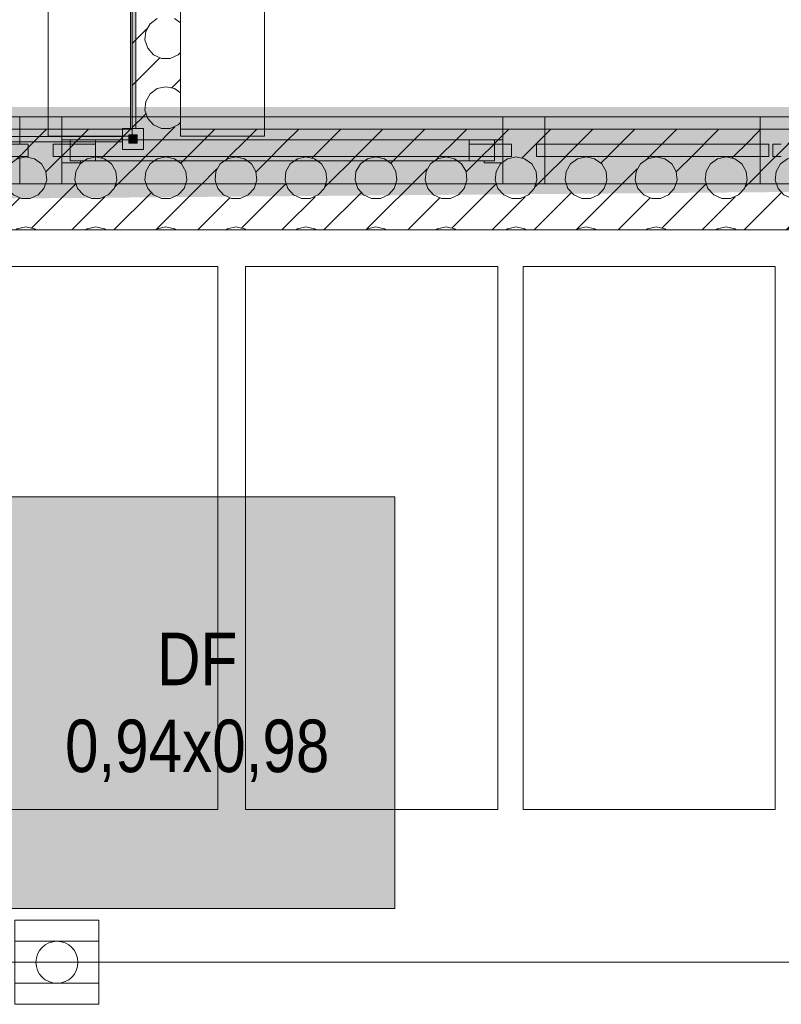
# Model space of a CAD drawing. Header units: metres. Extents: x -80 to 1923, y -189 to 69.
# Tile 138 of 256: x 951.14 to 952.95, y 18.25 to 20.59. Entities that reach past the tile are written whole.
import ezdxf

# ---------------------------------------------------------------- set-up
doc = ezdxf.new("R2010")
doc.units = ezdxf.units.M
doc.header["$MEASUREMENT"] = 0
doc.linetypes.add('Wipeout_Contour', pattern=[1, 0, -1])
for name, color, linetype in [('10 Fassade', 7, 'Continuous'), ('70 Entwässerung_Schmutzwasser', 7, 'Continuous'), ('Abbruch_00 Linien_Kreise_Splines', 7, 'Continuous'), ('Abbruch_00 Schraffuren', 7, 'Continuous'), ('Neubau_00 Schraffuren', 7, 'Continuous'), ('Neubau_10 Wand innen', 7, 'Continuous'), ('Neubau_30 Dachfenster', 7, 'Continuous'), ('Neubau_50 Möblierung', 7, 'Continuous'), ('Neubau_70 Entwässerung_Schmutzwasser', 7, 'Continuous')]:
    doc.layers.add(name, color=color, linetype=linetype)
doc.styles.add('ERSTELLTER_STIL_2', font='ARIALN.TTF')
doc.linetypes.add('Abbruch 1', pattern='A,0,[1,995_ARC_250 PAU_GR+SC_2607011.Shx,S=0.001984,R=0,X=0,Y=0],-0.25,0', length=0.25)

# ---------------------------------------------------------------- blocks, each defined once
blk = doc.blocks.new('WC-Trennwand - freistehend - GSDE[8]_1', base_point=(949.6556, 20.3089))
at = {"layer": 'Neubau_50 Möblierung', "linetype": 'Continuous', "lineweight": 0, "true_color": 0xffffff}
for points in [[(951.4151, 20.3339), (951.4151, 21.3189), (951.4021, 21.3189), (951.4021, 20.3339)], [(951.3836, 20.2839), (951.4336, 20.2839), (951.4336, 20.3339), (951.3836, 20.3339)], [(951.3986, 20.2989), (951.4186, 20.2989), (951.4186, 20.3189), (951.3986, 20.3189)], [(949.6806, 20.3024), (951.3836, 20.3024), (951.3836, 20.3154), (949.6806, 20.3154)]]:
    blk.add_hatch(color=7, dxfattribs=at).paths.add_polyline_path(points)
at = {"layer": 'Neubau_50 Möblierung', "color": 8, "linetype": 'Continuous', "lineweight": 18, "flags": 128}
for points in [[(951.4151, 20.3339), (951.4151, 21.3189), (951.4021, 21.3189), (951.4021, 20.3339)], [(951.3836, 20.2839), (951.3836, 20.3339), (951.4336, 20.3339), (951.4336, 20.2839)], [(951.3986, 20.2989), (951.3986, 20.3189), (951.4186, 20.3189), (951.4186, 20.2989)], [(949.6806, 20.3024), (951.3836, 20.3024), (951.3836, 20.3154), (949.6806, 20.3154)]]:
    blk.add_lwpolyline(points, close=True, dxfattribs=at)
blk = doc.blocks.new('Bodenablauf 27[48]_1', base_point=(951.2274, 18.3499))
at = {"layer": 'Neubau_50 Möblierung', "color": 8, "linetype": 'Continuous', "lineweight": 18}
for p, q in [((951.1274, 18.2499), (951.1274, 18.4499)), ((951.1274, 18.4499), (951.3274, 18.4499)), ((951.3274, 18.4499), (951.3274, 18.2499)), ((951.3274, 18.3999), (951.1274, 18.3999)), ((951.1274, 18.3499), (951.3274, 18.3499)), ((951.3274, 18.2999), (951.1274, 18.2999)), ((951.3274, 18.2499), (951.1274, 18.2499))]:
    blk.add_line(p, q, dxfattribs=at)
blk = doc.blocks.new('*X704', base_point=(929.77, 0))
at = {"layer": 'Neubau_10 Wand innen', "color": 8, "linetype": 'Continuous', "lineweight": 9}
for p, q in [((951.4495, 20.5835), (951.4391, 20.5655)), ((951.4663, 20.5957), (951.4495, 20.5835)), ((951.5213, 20.5853), (951.507, 20.5957)), ((951.4063, 20.5363), (951.4416, 20.5715)), ((951.4391, 20.5655), (951.4369, 20.5448)), ((951.4369, 20.5448), (951.4434, 20.525)), ((951.4434, 20.525), (951.4573, 20.5095)), ((951.4573, 20.5095), (951.4763, 20.5011)), ((951.4971, 20.5011), (951.5161, 20.5095)), ((951.5161, 20.5095), (951.5213, 20.5153)), ((951.4063, 20.4363), (951.47, 20.5)), ((951.47, 20.5), (951.4722, 20.5022)), ((951.4763, 20.5011), (951.4971, 20.5011)), ((951.4867, 20.4333), (951.4663, 20.429)), ((951.507, 20.429), (951.4867, 20.4333)), ((951.5012, 20.4312), (951.5213, 20.4513)), ((951.4495, 20.4168), (951.4391, 20.3988)), ((951.4663, 20.429), (951.4495, 20.4168)), ((951.5213, 20.4187), (951.507, 20.429)), ((951.4391, 20.3988), (951.4369, 20.3781)), ((951.4063, 20.3363), (951.4388, 20.3688)), ((951.4369, 20.3781), (951.4434, 20.3583)), ((951.4434, 20.3583), (951.4573, 20.3429)), ((951.4573, 20.3429), (951.4763, 20.3344)), ((951.4971, 20.3344), (951.5161, 20.3429)), ((951.5161, 20.3429), (951.5213, 20.3487)), ((951.4763, 20.3344), (951.4971, 20.3344)), ((951.5028, 20.3328), (951.5082, 20.3382))]:
    blk.add_line(p, q, dxfattribs=at)
blk = doc.blocks.new('*X705', base_point=(929.77, 0))
at = {"layer": 'Neubau_10 Wand innen', "color": 8, "linetype": 'Continuous', "lineweight": 9}
for p, q in [((950.5013, 20.3313), (950.5028, 20.3328)), ((950.522, 20.252), (950.6028, 20.3328)), ((950.6318, 20.2618), (950.7028, 20.3328)), ((950.77, 20.3), (950.8028, 20.3328)), ((950.8345, 20.2645), (950.9028, 20.3328)), ((950.8651, 20.1951), (951.0028, 20.3328)), ((951.022, 20.252), (951.1028, 20.3328)), ((951.1318, 20.2618), (951.2028, 20.3328)), ((951.27, 20.3), (951.3028, 20.3328)), ((951.3345, 20.2645), (951.4028, 20.3328)), ((951.3651, 20.1951), (951.5028, 20.3328)), ((951.522, 20.252), (951.6028, 20.3328)), ((951.6318, 20.2618), (951.7028, 20.3328)), ((951.77, 20.3), (951.8028, 20.3328)), ((951.8345, 20.2645), (951.9028, 20.3328)), ((951.8651, 20.1951), (952.0028, 20.3328)), ((952.022, 20.252), (952.1028, 20.3328)), ((952.1318, 20.2618), (952.2028, 20.3328)), ((952.27, 20.3), (952.3028, 20.3328)), ((952.3345, 20.2645), (952.4028, 20.3328)), ((952.3651, 20.1951), (952.5028, 20.3328)), ((952.522, 20.252), (952.6028, 20.3328)), ((952.6318, 20.2618), (952.7028, 20.3328)), ((952.77, 20.3), (952.8028, 20.3328)), ((952.8345, 20.2645), (952.9028, 20.3328)), ((952.8651, 20.1951), (953.0028, 20.3328)), ((953.022, 20.252), (953.1028, 20.3328)), ((953.1318, 20.2618), (953.2028, 20.3328)), ((953.27, 20.3), (953.3028, 20.3328)), ((950.7012, 20.2312), (950.77, 20.3)), ((951.2012, 20.2312), (951.27, 20.3)), ((951.7012, 20.2312), (951.77, 20.3)), ((952.2012, 20.2312), (952.27, 20.3)), ((952.7012, 20.2312), (952.77, 20.3)), ((953.2012, 20.2312), (953.27, 20.3)), ((953.3345, 20.2645), (953.3749, 20.3049)), ((950.507, 20.2623), (950.5013, 20.2636)), ((950.5238, 20.2501), (950.507, 20.2623)), ((950.5342, 20.2321), (950.5238, 20.2501)), ((950.6162, 20.2501), (950.6058, 20.2321)), ((950.633, 20.2623), (950.6162, 20.2501)), ((950.6533, 20.2667), (950.633, 20.2623)), ((950.6737, 20.2623), (950.6533, 20.2667)), ((950.6905, 20.2501), (950.6737, 20.2623)), ((950.7009, 20.2321), (950.6905, 20.2501)), ((950.7828, 20.2501), (950.7724, 20.2321)), ((950.7997, 20.2623), (950.7828, 20.2501)), ((950.82, 20.2667), (950.7997, 20.2623)), ((950.8403, 20.2623), (950.82, 20.2667)), ((950.8572, 20.2501), (950.8403, 20.2623)), ((950.8676, 20.2321), (950.8572, 20.2501)), ((950.9495, 20.2501), (950.9391, 20.2321)), ((950.9663, 20.2623), (950.9495, 20.2501)), ((950.9867, 20.2667), (950.9663, 20.2623)), ((951.007, 20.2623), (950.9867, 20.2667)), ((951.0238, 20.2501), (951.007, 20.2623)), ((951.0342, 20.2321), (951.0238, 20.2501)), ((951.1162, 20.2501), (951.1058, 20.2321)), ((951.133, 20.2623), (951.1162, 20.2501)), ((951.1533, 20.2667), (951.133, 20.2623)), ((951.1737, 20.2623), (951.1533, 20.2667)), ((951.1905, 20.2501), (951.1737, 20.2623)), ((951.2009, 20.2321), (951.1905, 20.2501)), ((951.2828, 20.2501), (951.2724, 20.2321)), ((951.2997, 20.2623), (951.2828, 20.2501)), ((951.32, 20.2667), (951.2997, 20.2623)), ((951.3403, 20.2623), (951.32, 20.2667)), ((951.3572, 20.2501), (951.3403, 20.2623)), ((951.3676, 20.2321), (951.3572, 20.2501)), ((951.4495, 20.2501), (951.4391, 20.2321)), ((951.4663, 20.2623), (951.4495, 20.2501)), ((951.4867, 20.2667), (951.4663, 20.2623)), ((951.507, 20.2623), (951.4867, 20.2667)), ((951.5238, 20.2501), (951.507, 20.2623)), ((951.5342, 20.2321), (951.5238, 20.2501)), ((951.6162, 20.2501), (951.6058, 20.2321)), ((951.633, 20.2623), (951.6162, 20.2501)), ((951.6533, 20.2667), (951.633, 20.2623)), ((951.6737, 20.2623), (951.6533, 20.2667)), ((951.6905, 20.2501), (951.6737, 20.2623)), ((951.7009, 20.2321), (951.6905, 20.2501)), ((951.7828, 20.2501), (951.7724, 20.2321)), ((951.7997, 20.2623), (951.7828, 20.2501)), ((951.82, 20.2667), (951.7997, 20.2623)), ((951.8403, 20.2623), (951.82, 20.2667)), ((951.8572, 20.2501), (951.8403, 20.2623)), ((951.8676, 20.2321), (951.8572, 20.2501)), ((951.9495, 20.2501), (951.9391, 20.2321)), ((951.9663, 20.2623), (951.9495, 20.2501)), ((951.9867, 20.2667), (951.9663, 20.2623)), ((952.007, 20.2623), (951.9867, 20.2667)), ((952.0238, 20.2501), (952.007, 20.2623)), ((952.0342, 20.2321), (952.0238, 20.2501)), ((952.1162, 20.2501), (952.1058, 20.2321)), ((952.133, 20.2623), (952.1162, 20.2501)), ((952.1533, 20.2667), (952.133, 20.2623)), ((952.1737, 20.2623), (952.1533, 20.2667)), ((952.1905, 20.2501), (952.1737, 20.2623)), ((952.2009, 20.2321), (952.1905, 20.2501)), ((952.2828, 20.2501), (952.2724, 20.2321)), ((952.2997, 20.2623), (952.2828, 20.2501)), ((952.32, 20.2667), (952.2997, 20.2623)), ((952.3403, 20.2623), (952.32, 20.2667)), ((952.3572, 20.2501), (952.3403, 20.2623)), ((952.3676, 20.2321), (952.3572, 20.2501)), ((952.4495, 20.2501), (952.4391, 20.2321)), ((952.4663, 20.2623), (952.4495, 20.2501)), ((952.4867, 20.2667), (952.4663, 20.2623)), ((952.507, 20.2623), (952.4867, 20.2667)), ((952.5238, 20.2501), (952.507, 20.2623)), ((952.5342, 20.2321), (952.5238, 20.2501)), ((952.6162, 20.2501), (952.6058, 20.2321)), ((952.633, 20.2623), (952.6162, 20.2501)), ((952.6533, 20.2667), (952.633, 20.2623)), ((952.6737, 20.2623), (952.6533, 20.2667)), ((952.6905, 20.2501), (952.6737, 20.2623)), ((952.7009, 20.2321), (952.6905, 20.2501)), ((952.7828, 20.2501), (952.7724, 20.2321)), ((952.7997, 20.2623), (952.7828, 20.2501)), ((952.82, 20.2667), (952.7997, 20.2623)), ((952.8403, 20.2623), (952.82, 20.2667)), ((952.8572, 20.2501), (952.8403, 20.2623)), ((952.8676, 20.2321), (952.8572, 20.2501)), ((952.9495, 20.2501), (952.9391, 20.2321)), ((952.9663, 20.2623), (952.9495, 20.2501)), ((952.9867, 20.2667), (952.9663, 20.2623)), ((953.007, 20.2623), (952.9867, 20.2667)), ((953.0238, 20.2501), (953.007, 20.2623)), ((953.0342, 20.2321), (953.0238, 20.2501)), ((953.1162, 20.2501), (953.1058, 20.2321)), ((953.133, 20.2623), (953.1162, 20.2501)), ((953.1533, 20.2667), (953.133, 20.2623)), ((953.1737, 20.2623), (953.1533, 20.2667)), ((953.1905, 20.2501), (953.1737, 20.2623)), ((953.2009, 20.2321), (953.1905, 20.2501)), ((953.2828, 20.2501), (953.2724, 20.2321)), ((953.2997, 20.2623), (953.2828, 20.2501)), ((953.32, 20.2667), (953.2997, 20.2623)), ((953.3403, 20.2623), (953.32, 20.2667)), ((953.3572, 20.2501), (953.3403, 20.2623)), ((953.3676, 20.2321), (953.3572, 20.2501)), ((950.5013, 20.1313), (950.6082, 20.2382)), ((950.5364, 20.2114), (950.5342, 20.2321)), ((950.6058, 20.2321), (950.6036, 20.2114)), ((950.7031, 20.2114), (950.7009, 20.2321)), ((950.7724, 20.2321), (950.7703, 20.2114)), ((950.8697, 20.2114), (950.8676, 20.2321)), ((950.9391, 20.2321), (950.9369, 20.2114)), ((950.9651, 20.0951), (951.1082, 20.2382)), ((951.0364, 20.2114), (951.0342, 20.2321)), ((951.1058, 20.2321), (951.1036, 20.2114)), ((951.2031, 20.2114), (951.2009, 20.2321)), ((951.2724, 20.2321), (951.2703, 20.2114)), ((951.3697, 20.2114), (951.3676, 20.2321)), ((951.4391, 20.2321), (951.4369, 20.2114)), ((951.4651, 20.0951), (951.6082, 20.2382)), ((951.5364, 20.2114), (951.5342, 20.2321)), ((951.6058, 20.2321), (951.6036, 20.2114)), ((951.7031, 20.2114), (951.7009, 20.2321)), ((951.7724, 20.2321), (951.7703, 20.2114)), ((951.8697, 20.2114), (951.8676, 20.2321)), ((951.9391, 20.2321), (951.9369, 20.2114)), ((951.9651, 20.0951), (952.1082, 20.2382)), ((952.0364, 20.2114), (952.0342, 20.2321)), ((952.1058, 20.2321), (952.1036, 20.2114)), ((952.2031, 20.2114), (952.2009, 20.2321)), ((952.2724, 20.2321), (952.2703, 20.2114)), ((952.3697, 20.2114), (952.3676, 20.2321)), ((952.4391, 20.2321), (952.4369, 20.2114)), ((952.4651, 20.0951), (952.6082, 20.2382)), ((952.5364, 20.2114), (952.5342, 20.2321)), ((952.6058, 20.2321), (952.6036, 20.2114)), ((952.7031, 20.2114), (952.7009, 20.2321)), ((952.7724, 20.2321), (952.7703, 20.2114)), ((952.8697, 20.2114), (952.8676, 20.2321)), ((952.9391, 20.2321), (952.9369, 20.2114)), ((952.9651, 20.0951), (953.1082, 20.2382)), ((953.0364, 20.2114), (953.0342, 20.2321)), ((953.1058, 20.2321), (953.1036, 20.2114)), ((953.2031, 20.2114), (953.2009, 20.2321)), ((953.2724, 20.2321), (953.2703, 20.2114)), ((953.3697, 20.2114), (953.3676, 20.2321)), ((950.53, 20.1917), (950.5364, 20.2114)), ((950.6036, 20.2114), (950.61, 20.1917)), ((950.6678, 20.0978), (950.77, 20.2)), ((950.6966, 20.1917), (950.7031, 20.2114)), ((950.77, 20.2), (950.7722, 20.2022)), ((950.7703, 20.2114), (950.7767, 20.1917)), ((950.8633, 20.1917), (950.8697, 20.2114)), ((950.9369, 20.2114), (950.9434, 20.1917)), ((951.03, 20.1917), (951.0364, 20.2114)), ((951.1036, 20.2114), (951.11, 20.1917)), ((951.1678, 20.0978), (951.27, 20.2)), ((951.1966, 20.1917), (951.2031, 20.2114)), ((951.27, 20.2), (951.2722, 20.2022)), ((951.2703, 20.2114), (951.2767, 20.1917)), ((951.3633, 20.1917), (951.3697, 20.2114)), ((951.4369, 20.2114), (951.4434, 20.1917)), ((951.53, 20.1917), (951.5364, 20.2114)), ((951.6036, 20.2114), (951.61, 20.1917)), ((951.6678, 20.0978), (951.77, 20.2)), ((951.6966, 20.1917), (951.7031, 20.2114)), ((951.77, 20.2), (951.7722, 20.2022)), ((951.7703, 20.2114), (951.7767, 20.1917)), ((951.8633, 20.1917), (951.8697, 20.2114)), ((951.9369, 20.2114), (951.9434, 20.1917)), ((952.03, 20.1917), (952.0364, 20.2114)), ((952.1036, 20.2114), (952.11, 20.1917)), ((952.1678, 20.0978), (952.27, 20.2)), ((952.1966, 20.1917), (952.2031, 20.2114)), ((952.27, 20.2), (952.2722, 20.2022)), ((952.2703, 20.2114), (952.2767, 20.1917)), ((952.3633, 20.1917), (952.3697, 20.2114)), ((952.4369, 20.2114), (952.4434, 20.1917)), ((952.53, 20.1917), (952.5364, 20.2114)), ((952.6036, 20.2114), (952.61, 20.1917)), ((952.6678, 20.0978), (952.77, 20.2)), ((952.6966, 20.1917), (952.7031, 20.2114)), ((952.77, 20.2), (952.7722, 20.2022)), ((952.7703, 20.2114), (952.7767, 20.1917)), ((952.8633, 20.1917), (952.8697, 20.2114)), ((952.9369, 20.2114), (952.9434, 20.1917)), ((953.03, 20.1917), (953.0364, 20.2114)), ((953.1036, 20.2114), (953.11, 20.1917)), ((953.1678, 20.0978), (953.27, 20.2)), ((953.1966, 20.1917), (953.2031, 20.2114)), ((953.27, 20.2), (953.2722, 20.2022)), ((953.2703, 20.2114), (953.2767, 20.1917)), ((953.3633, 20.1917), (953.3697, 20.2114)), ((953.3651, 20.1951), (953.3749, 20.2049)), ((950.5013, 20.1696), (950.5161, 20.1762)), ((950.5161, 20.1762), (950.53, 20.1917)), ((950.61, 20.1917), (950.6239, 20.1762)), ((950.6239, 20.1762), (950.6429, 20.1678)), ((950.6637, 20.1678), (950.6827, 20.1762)), ((950.6827, 20.1762), (950.6966, 20.1917)), ((950.7767, 20.1917), (950.7906, 20.1762)), ((950.7906, 20.1762), (950.8096, 20.1678)), ((950.8304, 20.1678), (950.8494, 20.1762)), ((950.8494, 20.1762), (950.8633, 20.1917)), ((950.8628, 20.0928), (950.9513, 20.1813)), ((950.9434, 20.1917), (950.9573, 20.1762)), ((950.9573, 20.1762), (950.9763, 20.1678)), ((950.9971, 20.1678), (951.0161, 20.1762)), ((951.0161, 20.1762), (951.03, 20.1917)), ((951.11, 20.1917), (951.1239, 20.1762)), ((951.1239, 20.1762), (951.1429, 20.1678)), ((951.1637, 20.1678), (951.1827, 20.1762)), ((951.1827, 20.1762), (951.1966, 20.1917)), ((951.2767, 20.1917), (951.2906, 20.1762)), ((951.2906, 20.1762), (951.3096, 20.1678)), ((951.3304, 20.1678), (951.3494, 20.1762)), ((951.3494, 20.1762), (951.3633, 20.1917)), ((951.3628, 20.0928), (951.4513, 20.1813)), ((951.4434, 20.1917), (951.4573, 20.1762)), ((951.4573, 20.1762), (951.4763, 20.1678)), ((951.4971, 20.1678), (951.5161, 20.1762)), ((951.5161, 20.1762), (951.53, 20.1917)), ((951.61, 20.1917), (951.6239, 20.1762)), ((951.6239, 20.1762), (951.6429, 20.1678)), ((951.6637, 20.1678), (951.6827, 20.1762)), ((951.6827, 20.1762), (951.6966, 20.1917)), ((951.7767, 20.1917), (951.7906, 20.1762)), ((951.7906, 20.1762), (951.8096, 20.1678)), ((951.8304, 20.1678), (951.8494, 20.1762)), ((951.8494, 20.1762), (951.8633, 20.1917)), ((951.8628, 20.0928), (951.9513, 20.1813)), ((951.9434, 20.1917), (951.9573, 20.1762)), ((951.9573, 20.1762), (951.9763, 20.1678)), ((951.9971, 20.1678), (952.0161, 20.1762)), ((952.0161, 20.1762), (952.03, 20.1917)), ((952.11, 20.1917), (952.1239, 20.1762)), ((952.1239, 20.1762), (952.1429, 20.1678)), ((952.1637, 20.1678), (952.1827, 20.1762)), ((952.1827, 20.1762), (952.1966, 20.1917)), ((952.2767, 20.1917), (952.2906, 20.1762)), ((952.2906, 20.1762), (952.3096, 20.1678)), ((952.3304, 20.1678), (952.3494, 20.1762)), ((952.3494, 20.1762), (952.3633, 20.1917)), ((952.3628, 20.0928), (952.4513, 20.1813)), ((952.4434, 20.1917), (952.4573, 20.1762)), ((952.4573, 20.1762), (952.4763, 20.1678)), ((952.4971, 20.1678), (952.5161, 20.1762)), ((952.5161, 20.1762), (952.53, 20.1917)), ((952.61, 20.1917), (952.6239, 20.1762)), ((952.6239, 20.1762), (952.6429, 20.1678)), ((952.6637, 20.1678), (952.6827, 20.1762)), ((952.6827, 20.1762), (952.6966, 20.1917)), ((952.7767, 20.1917), (952.7906, 20.1762)), ((952.7906, 20.1762), (952.8096, 20.1678)), ((952.8304, 20.1678), (952.8494, 20.1762)), ((952.8494, 20.1762), (952.8633, 20.1917)), ((952.8628, 20.0928), (952.9513, 20.1813)), ((952.9434, 20.1917), (952.9573, 20.1762)), ((952.9573, 20.1762), (952.9763, 20.1678)), ((952.9971, 20.1678), (953.0161, 20.1762)), ((953.0161, 20.1762), (953.03, 20.1917)), ((953.11, 20.1917), (953.1239, 20.1762)), ((953.1239, 20.1762), (953.1429, 20.1678)), ((953.1637, 20.1678), (953.1827, 20.1762)), ((953.1827, 20.1762), (953.1966, 20.1917)), ((953.2767, 20.1917), (953.2906, 20.1762)), ((953.2906, 20.1762), (953.3096, 20.1678)), ((953.3304, 20.1678), (953.3494, 20.1762)), ((953.3494, 20.1762), (953.3633, 20.1917)), ((950.5628, 20.0928), (950.6388, 20.1688)), ((950.6429, 20.1678), (950.6637, 20.1678)), ((950.77, 20.1), (950.8416, 20.1715)), ((950.8096, 20.1678), (950.8304, 20.1678)), ((950.9763, 20.1678), (950.9971, 20.1678)), ((951.0628, 20.0928), (951.1388, 20.1688)), ((951.1429, 20.1678), (951.1637, 20.1678)), ((951.27, 20.1), (951.3416, 20.1715)), ((951.3096, 20.1678), (951.3304, 20.1678)), ((951.4763, 20.1678), (951.4971, 20.1678)), ((951.5628, 20.0928), (951.6388, 20.1688)), ((951.6429, 20.1678), (951.6637, 20.1678)), ((951.77, 20.1), (951.8416, 20.1715)), ((951.8096, 20.1678), (951.8304, 20.1678)), ((951.9763, 20.1678), (951.9971, 20.1678)), ((952.0628, 20.0928), (952.1388, 20.1688)), ((952.1429, 20.1678), (952.1637, 20.1678)), ((952.27, 20.1), (952.3416, 20.1715)), ((952.3096, 20.1678), (952.3304, 20.1678)), ((952.4763, 20.1678), (952.4971, 20.1678)), ((952.5628, 20.0928), (952.6388, 20.1688)), ((952.6429, 20.1678), (952.6637, 20.1678)), ((952.77, 20.1), (952.8416, 20.1715)), ((952.8096, 20.1678), (952.8304, 20.1678)), ((952.9763, 20.1678), (952.9971, 20.1678)), ((953.0628, 20.0928), (953.1388, 20.1688)), ((953.1429, 20.1678), (953.1637, 20.1678)), ((953.27, 20.1), (953.3416, 20.1715)), ((953.3096, 20.1678), (953.3304, 20.1678)), ((950.507, 20.0957), (950.5013, 20.0969)), ((950.511, 20.0928), (950.507, 20.0957)), ((950.633, 20.0957), (950.629, 20.0928)), ((950.6533, 20.1), (950.633, 20.0957)), ((950.6737, 20.0957), (950.6533, 20.1)), ((950.6777, 20.0928), (950.6737, 20.0957)), ((950.7628, 20.0928), (950.77, 20.1)), ((950.7997, 20.0957), (950.7956, 20.0928)), ((950.82, 20.1), (950.7997, 20.0957)), ((950.8403, 20.0957), (950.82, 20.1)), ((950.8444, 20.0928), (950.8403, 20.0957)), ((950.9663, 20.0957), (950.9623, 20.0928)), ((950.9867, 20.1), (950.9663, 20.0957)), ((951.007, 20.0957), (950.9867, 20.1)), ((951.011, 20.0928), (951.007, 20.0957)), ((951.133, 20.0957), (951.129, 20.0928)), ((951.1533, 20.1), (951.133, 20.0957)), ((951.1737, 20.0957), (951.1533, 20.1)), ((951.1777, 20.0928), (951.1737, 20.0957)), ((951.2628, 20.0928), (951.27, 20.1)), ((951.2997, 20.0957), (951.2956, 20.0928)), ((951.32, 20.1), (951.2997, 20.0957)), ((951.3403, 20.0957), (951.32, 20.1)), ((951.3444, 20.0928), (951.3403, 20.0957)), ((951.4663, 20.0957), (951.4623, 20.0928)), ((951.4867, 20.1), (951.4663, 20.0957)), ((951.507, 20.0957), (951.4867, 20.1)), ((951.511, 20.0928), (951.507, 20.0957)), ((951.633, 20.0957), (951.629, 20.0928)), ((951.6533, 20.1), (951.633, 20.0957)), ((951.6737, 20.0957), (951.6533, 20.1)), ((951.6777, 20.0928), (951.6737, 20.0957)), ((951.7628, 20.0928), (951.77, 20.1)), ((951.7997, 20.0957), (951.7956, 20.0928)), ((951.82, 20.1), (951.7997, 20.0957)), ((951.8403, 20.0957), (951.82, 20.1)), ((951.8444, 20.0928), (951.8403, 20.0957)), ((951.9663, 20.0957), (951.9623, 20.0928)), ((951.9867, 20.1), (951.9663, 20.0957)), ((952.007, 20.0957), (951.9867, 20.1)), ((952.011, 20.0928), (952.007, 20.0957)), ((952.133, 20.0957), (952.129, 20.0928)), ((952.1533, 20.1), (952.133, 20.0957)), ((952.1737, 20.0957), (952.1533, 20.1)), ((952.1777, 20.0928), (952.1737, 20.0957)), ((952.2628, 20.0928), (952.27, 20.1)), ((952.2997, 20.0957), (952.2956, 20.0928)), ((952.32, 20.1), (952.2997, 20.0957)), ((952.3403, 20.0957), (952.32, 20.1)), ((952.3444, 20.0928), (952.3403, 20.0957)), ((952.4663, 20.0957), (952.4623, 20.0928)), ((952.4867, 20.1), (952.4663, 20.0957)), ((952.507, 20.0957), (952.4867, 20.1)), ((952.511, 20.0928), (952.507, 20.0957)), ((952.633, 20.0957), (952.629, 20.0928)), ((952.6533, 20.1), (952.633, 20.0957)), ((952.6737, 20.0957), (952.6533, 20.1)), ((952.6777, 20.0928), (952.6737, 20.0957)), ((952.7628, 20.0928), (952.77, 20.1)), ((952.7997, 20.0957), (952.7956, 20.0928)), ((952.82, 20.1), (952.7997, 20.0957)), ((952.8403, 20.0957), (952.82, 20.1)), ((952.8444, 20.0928), (952.8403, 20.0957)), ((952.9663, 20.0957), (952.9623, 20.0928)), ((952.9867, 20.1), (952.9663, 20.0957)), ((953.007, 20.0957), (952.9867, 20.1)), ((953.011, 20.0928), (953.007, 20.0957)), ((953.133, 20.0957), (953.129, 20.0928)), ((953.1533, 20.1), (953.133, 20.0957)), ((953.1737, 20.0957), (953.1533, 20.1)), ((953.1777, 20.0928), (953.1737, 20.0957)), ((953.2628, 20.0928), (953.27, 20.1)), ((953.2997, 20.0957), (953.2956, 20.0928)), ((953.32, 20.1), (953.2997, 20.0957)), ((953.3403, 20.0957), (953.32, 20.1)), ((953.3444, 20.0928), (953.3403, 20.0957)), ((953.3628, 20.0928), (953.3749, 20.1049))]:
    blk.add_line(p, q, dxfattribs=at)

msp = doc.modelspace()

# ---------------------------------------------------------------- hatches: boundary and pattern name
at = {"layer": 'Neubau_30 Dachfenster', "linetype": 'Continuous', "lineweight": 0, "true_color": 0x000000}
msp.add_hatch(color=18, dxfattribs=at).paths.add_polyline_path([(951.0912, 19.4576), (951.0912, 18.4776), (952.0312, 18.4776), (952.0312, 19.4576)])

# ---------------------------------------------------------------- linework, layer by layer
at = {"layer": 'Neubau_10 Wand innen', "color": 7, "linetype": 'Continuous', "lineweight": 9, "flags": 128}
msp.add_lwpolyline([(950.5013, 20.0928), (953.3749, 20.0928)], dxfattribs=at)
at = {"layer": 'Neubau_30 Dachfenster', "color": 7, "linetype": 'Continuous', "lineweight": 9, "flags": 128}
msp.add_lwpolyline([(951.0912, 19.4576), (951.0912, 18.4776), (952.0312, 18.4776), (952.0312, 19.4576)], close=True, dxfattribs=at)
at = {"layer": 'Neubau_50 Möblierung', "color": 253, "linetype": 'Continuous', "lineweight": 13, "true_color": 0x9f9f9f, "flags": 128}
for points in [[(951.6102, 20.0055), (951.6102, 18.7137), (951.0102, 18.7137), (951.0102, 20.0055)], [(952.2764, 20.0055), (952.2764, 18.7137), (951.6764, 18.7137), (951.6764, 20.0055)], [(952.9368, 20.0055), (952.9368, 18.7137), (952.3368, 18.7137), (952.3368, 20.0055)]]:
    msp.add_lwpolyline(points, close=True, dxfattribs=at)
at = {"layer": 'Neubau_70 Entwässerung_Schmutzwasser', "color": 34, "linetype": 'Continuous', "lineweight": 18, "true_color": 0xa85100}
msp.add_line((954.7997, 18.3499), (948.868, 18.3499), dxfattribs=at)
msp.add_circle((951.2274, 18.3499), 0.05, dxfattribs=at)

# ---------------------------------------------------------------- block references
at = {"layer": 'Neubau_50 Möblierung', "color": 8, "linetype": 'Continuous', "lineweight": 18}
msp.add_blockref('Bodenablauf 27[48]_1', (951.2274, 18.3499), dxfattribs=at)

# ---------------------------------------------------------------- texts
at = {"layer": 'Neubau_30 Dachfenster', "color": 7, "linetype": 'Continuous', "lineweight": 9, "insert": (951.5612, 19.1344), "char_height": 0.125, "attachment_point": 2, "line_spacing_factor": 0.993167, "style": 'ERSTELLTER_STIL_2'}
msp.add_mtext('\\A1;{\\pqc;\\fArial Narrow|b0|i0|c0|p0;\\W1.000000;DF\\P\\pqc;\\fArial Narrow|b0|i0|c0|p0;\\W1.000000;0,94x\\fArial Narrow|b0|i0|c0|p0;\\W1.000000;0,98}', dxfattribs=at)

# ---------------------------------------------------------------- wipeouts: each hides what was drawn before it
at = {"color": 254, "linetype": 'Wipeout_Contour', "lineweight": 0, "ltscale": 3811.448143}
msp.add_wipeout([(952.3888, 20.2972), (952.9013, 20.2972), (952.9013, 20.3622), (952.3888, 20.3622)], dxfattribs=at).dxf.layer = '10 Fassade'
at = {"color": 254, "linetype": 'Wipeout_Contour', "lineweight": 0, "ltscale": 3805.460718}
msp.add_wipeout([(951.1588, 20.2972), (951.1388, 20.2972), (951.1388, 20.2732), (951.1588, 20.2732)], dxfattribs=at).dxf.layer = '10 Fassade'
at = {"color": 254, "linetype": 'Wipeout_Contour', "lineweight": 0, "ltscale": 3810.059418}
msp.add_wipeout([(952.2888, 20.2672), (952.3088, 20.2672), (952.3088, 20.2972), (952.2888, 20.2972)], dxfattribs=at).dxf.layer = '10 Fassade'

# ---------------------------------------------------------------- next in the draw order: linework, layer by layer
at = {"layer": '10 Fassade', "color": 7, "linetype": 'Continuous', "lineweight": 13}
for p, q in [((951.1388, 20.3622), (951.1388, 20.2972)), ((952.2888, 20.3622), (952.2888, 20.2972)), ((952.3888, 20.3622), (952.2888, 20.3622)), ((952.9513, 20.3622), (952.9013, 20.3622)), ((951.1588, 20.2972), (951.1388, 20.2972)), ((952.3088, 20.2972), (952.2888, 20.2972)), ((952.3088, 20.2972), (952.3088, 20.2672)), ((952.3088, 20.2672), (952.2888, 20.2672)), ((952.2888, 20.2672), (952.2888, 20.2022))]:
    msp.add_line(p, q, dxfattribs=at)
at = {"layer": '10 Fassade', "color": 7, "linetype": 'Continuous', "lineweight": 9, "flags": 128}
for points in [[(952.3888, 20.3622), (952.9013, 20.3622)], [(952.2888, 20.2672), (952.2888, 20.2972)]]:
    msp.add_lwpolyline(points, dxfattribs=at)

# ---------------------------------------------------------------- next in the draw order: wipeouts: each hides what was drawn before it
at = {"color": 254, "linetype": 'Wipeout_Contour', "lineweight": 0, "ltscale": 3811.444093}
msp.add_wipeout([(952.3888, 20.2972), (952.3888, 20.2672), (952.9013, 20.2672), (952.9013, 20.2972)], dxfattribs=at).dxf.layer = '10 Fassade'
at = {"color": 254, "linetype": 'Wipeout_Contour', "lineweight": 0, "ltscale": 3805.45944}
msp.add_wipeout([(951.1388, 20.2672), (951.1588, 20.2672), (951.1588, 20.2732), (951.1388, 20.2732)], dxfattribs=at).dxf.layer = '10 Fassade'

# ---------------------------------------------------------------- next in the draw order: linework, layer by layer
at = {"layer": '10 Fassade', "color": 7, "linetype": 'Continuous', "lineweight": 13}
for p, q in [((951.1588, 20.2972), (951.1588, 20.2672)), ((951.1388, 20.2672), (951.1388, 20.2022)), ((951.1588, 20.2672), (951.1388, 20.2672))]:
    msp.add_line(p, q, dxfattribs=at)
at = {"layer": '10 Fassade', "color": 7, "linetype": 'Continuous', "lineweight": 13, "flags": 128}
msp.add_lwpolyline([(951.1588, 20.2672), (951.1588, 20.2972), (950.6063, 20.2972), (950.6063, 20.2672)], close=True, dxfattribs=at)

# ---------------------------------------------------------------- next in the draw order: wipeouts: each hides what was drawn before it
at = {"color": 254, "linetype": 'Wipeout_Contour', "lineweight": 0, "ltscale": 3809.554527}
msp.add_wipeout([(952.3088, 20.2972), (952.0363, 20.2972), (952.0363, 20.2672), (952.3088, 20.2672)], dxfattribs=at).dxf.layer = '10 Fassade'
at = {"color": 254, "linetype": 'Wipeout_Contour', "lineweight": 0, "ltscale": 3811.440054}
msp.add_wipeout([(952.9013, 20.2672), (952.3888, 20.2672), (952.3888, 20.2022), (952.9013, 20.2022)], dxfattribs=at).dxf.layer = '10 Fassade'

# ---------------------------------------------------------------- next in the draw order: linework, layer by layer
at = {"layer": '10 Fassade', "color": 7, "linetype": 'Continuous', "lineweight": 13}
for p, q in [((952.3088, 20.2972), (952.3088, 20.2672)), ((952.3888, 20.2022), (952.2888, 20.2022)), ((952.9513, 20.2022), (952.9013, 20.2022))]:
    msp.add_line(p, q, dxfattribs=at)
at = {"layer": '10 Fassade', "color": 7, "linetype": 'Continuous', "lineweight": 9, "flags": 128}
msp.add_lwpolyline([(952.3888, 20.2022), (952.9013, 20.2022)], dxfattribs=at)

# ---------------------------------------------------------------- next in the draw order: wipeouts: each hides what was drawn before it
at = {"color": 254, "linetype": 'Wipeout_Contour', "lineweight": 0, "ltscale": 3809.518588}
msp.add_wipeout([(952.0363, 20.3622), (952.0363, 20.2972), (952.2888, 20.2972), (952.2888, 20.3622)], dxfattribs=at).dxf.layer = '10 Fassade'
at = {"color": 254, "linetype": 'Wipeout_Contour', "lineweight": 0, "ltscale": 3810.379601}
msp.add_wipeout([(952.3888, 20.2972), (952.3688, 20.2972), (952.3688, 20.2732), (952.3888, 20.2732)], dxfattribs=at).dxf.layer = '10 Fassade'
at = {"color": 254, "linetype": 'Wipeout_Contour', "lineweight": 0, "ltscale": 3812.509118}
msp.add_wipeout([(952.9013, 20.2972), (952.9013, 20.2732), (952.9213, 20.2732), (952.9213, 20.2972)], dxfattribs=at).dxf.layer = '10 Fassade'

# ---------------------------------------------------------------- next in the draw order: linework, layer by layer
at = {"layer": '10 Fassade', "color": 7, "linetype": 'Continuous', "lineweight": 13}
for p, q in [((952.2888, 20.3622), (952.2888, 20.2972)), ((952.3888, 20.3622), (952.3888, 20.2972)), ((952.9013, 20.3622), (952.9013, 20.2972)), ((952.3088, 20.2972), (952.2888, 20.2972)), ((952.3888, 20.2972), (952.3688, 20.2972))]:
    msp.add_line(p, q, dxfattribs=at)
at = {"layer": '10 Fassade', "color": 7, "linetype": 'Continuous', "lineweight": 9, "flags": 128}
msp.add_lwpolyline([(952.9013, 20.2972), (952.3888, 20.2972)], dxfattribs=at)

# ---------------------------------------------------------------- next in the draw order: wipeouts: each hides what was drawn before it
at = {"color": 254, "linetype": 'Wipeout_Contour', "lineweight": 0, "ltscale": 3810.378324}
msp.add_wipeout([(952.3688, 20.2672), (952.3888, 20.2672), (952.3888, 20.2732), (952.3688, 20.2732)], dxfattribs=at).dxf.layer = '10 Fassade'
at = {"color": 254, "linetype": 'Wipeout_Contour', "lineweight": 0, "ltscale": 3812.507841}
msp.add_wipeout([(952.9013, 20.2672), (952.9213, 20.2672), (952.9213, 20.2732), (952.9013, 20.2732)], dxfattribs=at).dxf.layer = '10 Fassade'
at = {"color": 254, "linetype": 'Wipeout_Contour', "lineweight": 0, "ltscale": 3809.510496}
msp.add_wipeout([(952.0363, 20.2022), (952.2888, 20.2022), (952.2888, 20.2672), (952.0363, 20.2672)], dxfattribs=at).dxf.layer = '10 Fassade'

# ---------------------------------------------------------------- next in the draw order: linework, layer by layer
at = {"layer": '10 Fassade', "color": 7, "linetype": 'Continuous', "lineweight": 13}
for p, q in [((952.3688, 20.2972), (952.3688, 20.2672)), ((952.2888, 20.2672), (952.2888, 20.2022)), ((952.3088, 20.2672), (952.2888, 20.2672)), ((952.3888, 20.2672), (952.3688, 20.2672)), ((952.3888, 20.2672), (952.3888, 20.2022)), ((952.9013, 20.2672), (952.9013, 20.2022))]:
    msp.add_line(p, q, dxfattribs=at)
at = {"layer": '10 Fassade', "color": 7, "linetype": 'Continuous', "lineweight": 13, "flags": 128}
msp.add_lwpolyline([(952.2888, 20.2522), (952.2438, 20.2522), (952.2438, 20.2572), (952.2688, 20.2572), (952.2688, 20.3072), (952.2888, 20.3072)], close=True, dxfattribs=at)
at = {"layer": '10 Fassade', "color": 7, "linetype": 'Continuous', "lineweight": 9, "flags": 128}
for points in [[(952.3888, 20.2672), (952.3888, 20.2972)], [(952.9013, 20.2972), (952.9013, 20.2672)], [(952.9013, 20.2672), (952.3888, 20.2672)]]:
    msp.add_lwpolyline(points, dxfattribs=at)

# ---------------------------------------------------------------- next in the draw order: wipeouts: each hides what was drawn before it
at = {"color": 254, "linetype": 'Wipeout_Contour', "lineweight": 0, "ltscale": 3807.37501}
msp.add_wipeout([(951.2188, 20.2972), (951.2188, 20.2672), (952.0363, 20.2672), (952.0363, 20.2972)], dxfattribs=at).dxf.layer = '10 Fassade'
at = {"color": 254, "linetype": 'Wipeout_Contour', "lineweight": 0, "ltscale": 3812.668826}
msp.add_wipeout([(952.9313, 20.2972), (952.9313, 20.2672), (952.9713, 20.2672), (952.9713, 20.2972)], dxfattribs=at).dxf.layer = '10 Fassade'

# ---------------------------------------------------------------- next in the draw order: linework, layer by layer
at = {"layer": '10 Fassade', "color": 7, "linetype": 'Continuous', "lineweight": 13}
for p, q in [((951.2188, 20.2972), (951.2188, 20.2672)), ((952.9213, 20.2972), (952.9013, 20.2972)), ((952.9213, 20.2972), (952.9213, 20.2672)), ((952.9313, 20.2972), (952.9313, 20.2672)), ((952.9513, 20.2972), (952.9313, 20.2972)), ((952.9213, 20.2672), (952.9013, 20.2672)), ((952.9513, 20.2672), (952.9313, 20.2672))]:
    msp.add_line(p, q, dxfattribs=at)
at = {"layer": '10 Fassade', "color": 7, "linetype": 'Continuous', "lineweight": 9, "flags": 128}
msp.add_lwpolyline([(952.9213, 20.2672), (952.9213, 20.2972), (952.3688, 20.2972), (952.3688, 20.2672)], close=True, dxfattribs=at)

# ---------------------------------------------------------------- next in the draw order: wipeouts: each hides what was drawn before it
at = {"color": 254, "linetype": 'Wipeout_Contour', "lineweight": 0, "ltscale": 3807.419055}
msp.add_wipeout([(952.0363, 20.3622), (951.2388, 20.3622), (951.2388, 20.2972), (952.0363, 20.2972)], dxfattribs=at).dxf.layer = '10 Fassade'
at = {"color": 254, "linetype": 'Wipeout_Contour', "lineweight": 0, "ltscale": 3807.410958}
msp.add_wipeout([(951.2388, 20.2672), (951.2388, 20.2022), (952.0363, 20.2022), (952.0363, 20.2672)], dxfattribs=at).dxf.layer = '10 Fassade'

# ---------------------------------------------------------------- next in the draw order: linework, layer by layer
at = {"layer": '10 Fassade', "color": 7, "linetype": 'Continuous', "lineweight": 13}
for p, q in [((951.2388, 20.3622), (951.1388, 20.3622)), ((951.2388, 20.3622), (951.2388, 20.2972)), ((951.2388, 20.2972), (951.2188, 20.2972)), ((951.2388, 20.2672), (951.2188, 20.2672)), ((951.2388, 20.2672), (951.2388, 20.2022)), ((951.2388, 20.2022), (951.1388, 20.2022))]:
    msp.add_line(p, q, dxfattribs=at)
at = {"layer": '10 Fassade', "color": 7, "linetype": 'Continuous', "lineweight": 13, "flags": 128}
for points in [[(951.2388, 20.3622), (952.0363, 20.3622), (952.2888, 20.3622)], [(952.2888, 20.2972), (952.0363, 20.2972), (951.2388, 20.2972)], [(952.2888, 20.2672), (952.0363, 20.2672), (951.2388, 20.2672)], [(951.2388, 20.2022), (952.0363, 20.2022), (952.2888, 20.2022)]]:
    msp.add_lwpolyline(points, dxfattribs=at)
msp.add_lwpolyline([(951.2388, 20.3072), (951.2588, 20.3072), (951.2588, 20.2572), (951.2838, 20.2572), (951.2838, 20.2522), (951.2388, 20.2522)], close=True, dxfattribs=at)
at = {"layer": 'Neubau_10 Wand innen', "color": 7, "linetype": 'Continuous', "lineweight": 9, "flags": 128}
for points in [[(951.4063, 24.4583), (951.4063, 20.3328)], [(951.5213, 20.3328), (951.5213, 24.4583)], [(951.4063, 20.3328), (950.5013, 20.3328)]]:
    msp.add_lwpolyline(points, dxfattribs=at)

# ---------------------------------------------------------------- next in the draw order: block references
at = {"layer": 'Neubau_10 Wand innen', "color": 7, "lineweight": 9}
msp.add_blockref('*X704', (929.77, 0), dxfattribs=at)

# ---------------------------------------------------------------- next in the draw order: wipeouts: each hides what was drawn before it
at = {"color": 254, "linetype": 'Wipeout_Contour', "lineweight": 0, "ltscale": 3811.448143}
msp.add_wipeout([(952.3888, 20.2972), (952.9013, 20.2972), (952.9013, 20.3622), (952.3888, 20.3622)], dxfattribs=at).dxf.layer = '10 Fassade'
at = {"color": 254, "linetype": 'Wipeout_Contour', "lineweight": 0, "ltscale": 3812.668826}
msp.add_wipeout([(952.9313, 20.2972), (952.9313, 20.2672), (952.9713, 20.2672), (952.9713, 20.2972)], dxfattribs=at).dxf.layer = '10 Fassade'

# ---------------------------------------------------------------- next in the draw order: linework, layer by layer
at = {"layer": '10 Fassade', "color": 7, "linetype": 'Continuous', "lineweight": 13}
for p, q in [((952.3888, 20.3622), (952.2888, 20.3622)), ((952.9513, 20.3622), (952.9013, 20.3622))]:
    msp.add_line(p, q, dxfattribs=at)
at = {"layer": '10 Fassade', "color": 7, "linetype": 'Continuous', "lineweight": 13, "flags": 128}
msp.add_lwpolyline([(952.3888, 20.3622), (952.9013, 20.3622)], dxfattribs=at)
at = {"layer": 'Neubau_10 Wand innen', "color": 7, "linetype": 'Continuous', "lineweight": 9, "flags": 128}
msp.add_lwpolyline([(953.3749, 20.3328), (951.5213, 20.3328)], dxfattribs=at)

# ---------------------------------------------------------------- next in the draw order: wipeouts: each hides what was drawn before it
at = {"color": 254, "linetype": 'Wipeout_Contour', "lineweight": 0, "ltscale": 3807.919885}
msp.add_wipeout([(951.3188, 20.2572), (952.2088, 20.2572), (952.2088, 20.3072), (951.3188, 20.3072)], dxfattribs=at).dxf.layer = '10 Fassade'
at = {"color": 254, "linetype": 'Wipeout_Contour', "lineweight": 0, "ltscale": 3811.444093}
msp.add_wipeout([(952.3888, 20.2972), (952.3888, 20.2672), (952.9013, 20.2672), (952.9013, 20.2972)], dxfattribs=at).dxf.layer = '10 Fassade'

# ---------------------------------------------------------------- next in the draw order: linework, layer by layer
at = {"layer": '10 Fassade', "color": 7, "linetype": 'Continuous', "lineweight": 13}
for p, q in [((951.3188, 20.3072), (952.2088, 20.3072)), ((951.3188, 20.2672), (952.2088, 20.2672)), ((951.3188, 20.2572), (952.2088, 20.2572))]:
    msp.add_line(p, q, dxfattribs=at)
at = {"layer": '10 Fassade', "color": 7, "linetype": 'Continuous', "lineweight": 13, "flags": 128}
for points in [[(951.2588, 20.2572), (951.3188, 20.2572), (951.3188, 20.3072), (951.2588, 20.3072)], [(951.3188, 20.2572), (952.2088, 20.2572), (952.2088, 20.3072), (951.3188, 20.3072)], [(952.2088, 20.2572), (952.2688, 20.2572), (952.2688, 20.3072), (952.2088, 20.3072)]]:
    msp.add_lwpolyline(points, close=True, dxfattribs=at)
at = {"layer": 'Neubau_00 Schraffuren', "color": 7, "linetype": 'Continuous', "lineweight": 9, "flags": 128}
for points in [[(951.4063, 24.4583), (951.4063, 20.3157), (951.2062, 20.3157), (951.2063, 24.4583)], [(951.5213, 24.4583), (951.5213, 20.3157), (951.7213, 20.3157), (951.7212, 24.4583)]]:
    msp.add_lwpolyline(points, close=True, dxfattribs=at)

# ---------------------------------------------------------------- next in the draw order: block references
at = {"layer": 'Neubau_50 Möblierung', "color": 8, "linetype": 'Continuous', "lineweight": 18}
msp.add_blockref('WC-Trennwand - freistehend - GSDE[8]_1', (949.6556, 20.3089), dxfattribs=at)

# ---------------------------------------------------------------- next in the draw order: wipeouts: each hides what was drawn before it
at = {"color": 254, "linetype": 'Wipeout_Contour', "lineweight": 0, "ltscale": 3811.440054}
msp.add_wipeout([(952.9013, 20.2672), (952.3888, 20.2672), (952.3888, 20.2022), (952.9013, 20.2022)], dxfattribs=at).dxf.layer = '10 Fassade'

# ---------------------------------------------------------------- next in the draw order: linework, layer by layer
at = {"layer": '10 Fassade', "color": 7, "linetype": 'Continuous', "lineweight": 13}
for p, q in [((952.3888, 20.2022), (952.2888, 20.2022)), ((952.9513, 20.2022), (952.9013, 20.2022))]:
    msp.add_line(p, q, dxfattribs=at)
at = {"layer": '10 Fassade', "color": 7, "linetype": 'Continuous', "lineweight": 13, "flags": 128}
msp.add_lwpolyline([(952.3888, 20.2022), (952.9013, 20.2022)], dxfattribs=at)
at = {"layer": '70 Entwässerung_Schmutzwasser', "color": 34, "linetype": 'Continuous', "lineweight": 18, "true_color": 0xa85100}
msp.add_line((949.6731, 20.2022), (955.6437, 20.2022), dxfattribs=at)

# ---------------------------------------------------------------- next in the draw order: wipeouts: each hides what was drawn before it
at = {"color": 254, "linetype": 'Wipeout_Contour', "lineweight": 0, "ltscale": 3810.379601}
msp.add_wipeout([(952.3888, 20.2972), (952.3688, 20.2972), (952.3688, 20.2732), (952.3888, 20.2732)], dxfattribs=at).dxf.layer = '10 Fassade'
at = {"color": 254, "linetype": 'Wipeout_Contour', "lineweight": 0, "ltscale": 3812.509118}
msp.add_wipeout([(952.9013, 20.2972), (952.9013, 20.2732), (952.9213, 20.2732), (952.9213, 20.2972)], dxfattribs=at).dxf.layer = '10 Fassade'

# ---------------------------------------------------------------- next in the draw order: linework, layer by layer
at = {"layer": '10 Fassade', "color": 7, "linetype": 'Continuous', "lineweight": 13}
for p, q in [((952.3888, 20.3622), (952.3888, 20.2972)), ((952.9013, 20.3622), (952.9013, 20.2972)), ((952.3888, 20.2972), (952.3688, 20.2972)), ((952.9213, 20.2972), (952.9013, 20.2972)), ((952.9513, 20.2972), (952.9313, 20.2972))]:
    msp.add_line(p, q, dxfattribs=at)
at = {"layer": '10 Fassade', "color": 7, "linetype": 'Continuous', "lineweight": 13, "flags": 128}
msp.add_lwpolyline([(952.9013, 20.2972), (952.3888, 20.2972)], dxfattribs=at)

# ---------------------------------------------------------------- next in the draw order: wipeouts: each hides what was drawn before it
at = {"color": 254, "linetype": 'Wipeout_Contour', "lineweight": 0, "ltscale": 3810.378324}
msp.add_wipeout([(952.3688, 20.2672), (952.3888, 20.2672), (952.3888, 20.2732), (952.3688, 20.2732)], dxfattribs=at).dxf.layer = '10 Fassade'
at = {"color": 254, "linetype": 'Wipeout_Contour', "lineweight": 0, "ltscale": 3812.507841}
msp.add_wipeout([(952.9013, 20.2672), (952.9213, 20.2672), (952.9213, 20.2732), (952.9013, 20.2732)], dxfattribs=at).dxf.layer = '10 Fassade'

# ---------------------------------------------------------------- next in the draw order: hatches: boundary and pattern name
at = {"layer": 'Abbruch_00 Schraffuren', "linetype": 'Continuous', "lineweight": 0, "true_color": 0xffffff}
msp.add_hatch(color=7, dxfattribs=at).paths.add_polyline_path([(950.446, 20.162), (955.0382, 20.2004), (956.6946, 24.2409), (956.5522, 24.454), (954.8668, 20.3852), (950.446, 20.3852)])

# ---------------------------------------------------------------- next in the draw order: linework, layer by layer
at = {"layer": '10 Fassade', "color": 7, "linetype": 'Continuous', "lineweight": 13}
for p, q in [((952.3688, 20.2972), (952.3688, 20.2672)), ((952.9213, 20.2972), (952.9213, 20.2672)), ((952.9313, 20.2972), (952.9313, 20.2672)), ((952.3888, 20.2672), (952.3688, 20.2672)), ((952.3888, 20.2672), (952.3888, 20.2022)), ((952.9013, 20.2672), (952.9013, 20.2022)), ((952.9213, 20.2672), (952.9013, 20.2672)), ((952.9513, 20.2672), (952.9313, 20.2672))]:
    msp.add_line(p, q, dxfattribs=at)
at = {"layer": '10 Fassade', "color": 7, "linetype": 'Continuous', "lineweight": 13, "flags": 128}
msp.add_lwpolyline([(952.9213, 20.2672), (952.9213, 20.2972), (952.3688, 20.2972), (952.3688, 20.2672)], close=True, dxfattribs=at)
for points in [[(952.3888, 20.2672), (952.3888, 20.2972)], [(952.9013, 20.2972), (952.9013, 20.2672)], [(952.9013, 20.2672), (952.3888, 20.2672)]]:
    msp.add_lwpolyline(points, dxfattribs=at)
at = {"layer": 'Abbruch_00 Linien_Kreise_Splines', "color": 40, "linetype": 'Abbruch 1', "lineweight": 9, "true_color": 0xe6c200}
msp.add_lwpolyline([(956.5777, 24.4319), (954.8812, 20.3622), (950.5013, 20.3622), (950.5013, 20.2022), (954.9881, 20.2022), (956.6739, 24.2719), (956.5777, 24.2719), (956.6739, 24.2719)], dxfattribs=at)

# ---------------------------------------------------------------- next in the draw order: block references
at = {"layer": 'Neubau_10 Wand innen', "color": 7, "lineweight": 9}
msp.add_blockref('*X705', (929.77, 0), dxfattribs=at)

doc.saveas('drawing.dxf')
